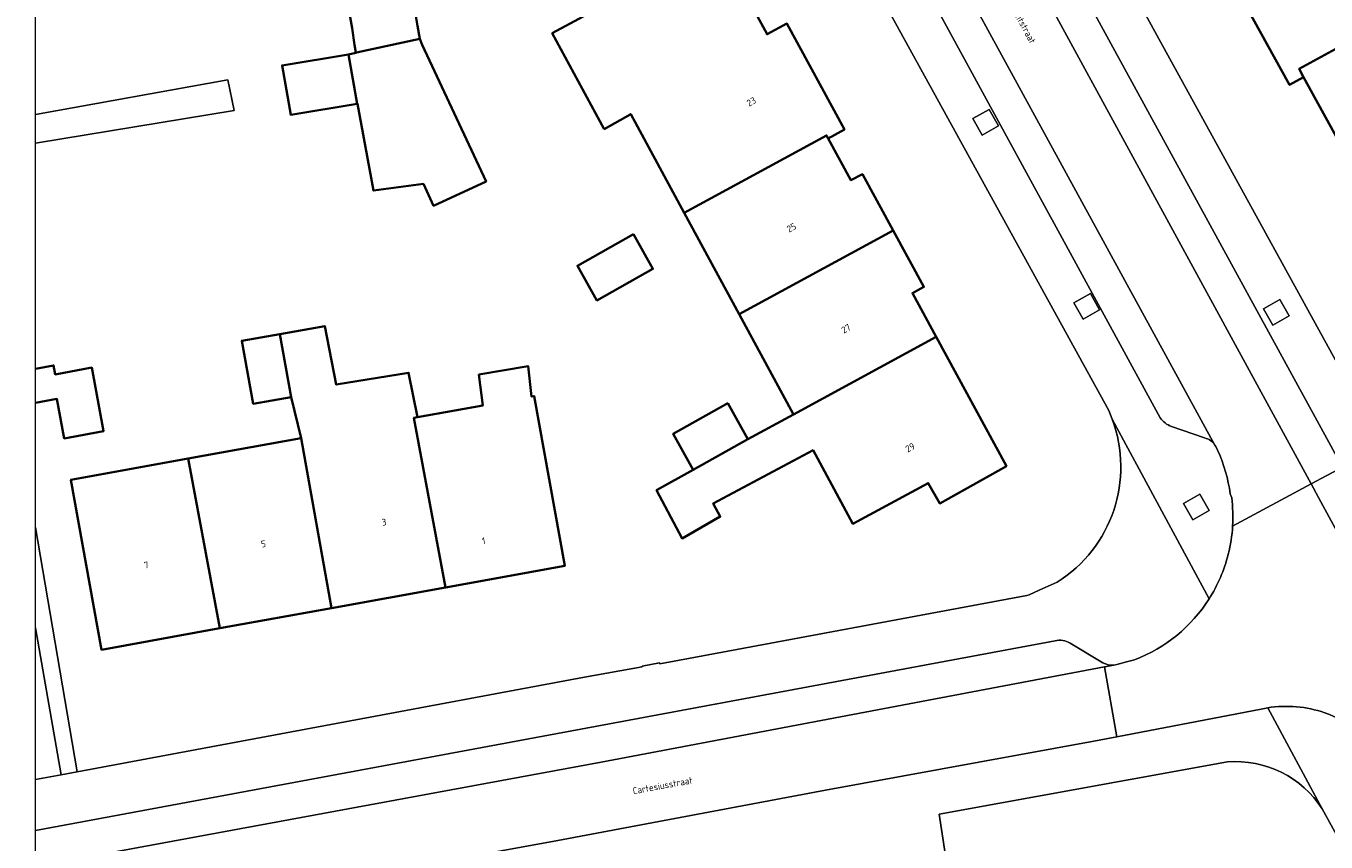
# Model space of a CAD drawing. Header units: metres. Extents: x 154991 to 155595, y 461305 to 461800.
# Tile 15 of 88: x 155002 to 155071, y 461527 to 461570. Entities that reach past the tile are written whole.
import ezdxf
from ezdxf.enums import TextEntityAlignment as Align

# ---------------------------------------------------------------- set-up
doc = ezdxf.new("R2010")
doc.units = ezdxf.units.M
for name, color, linetype, lineweight in [('B-WE-GR-GROENVOORZIENING-GV', 80, 'Continuous', 18), ('B-WE-OG-BEBOUWING-GV', 7, 'Continuous', 35), ('B-WE-OG-BEBOUWING-T18', 10, 'Continuous', 18), ('B-WE-OG-TERREIN_ERF-GV', 7, 'Continuous', 18), ('B-WE-OG-TOPOGRAFIE-T18', 10, 'Continuous', 18), ('B-WE-VH-VERHARDING_ASFALT-GV', 252, 'Continuous', 18), ('B-WE-VH-VERHARDING_STRAATBAKSTEEN-GV', 252, 'Continuous', 18), ('B-WE-VH-VERHARDING_TEGEL-GV', 252, 'Continuous', 18)]:
    doc.layers.add(name, color=color, linetype=linetype, lineweight=lineweight)
doc.layers.add('X-XX-AL-HULPLIJN-G', color=210, linetype='Continuous', lineweight=18, plot=False)
doc.styles.add('NLCS-ISO-M200-T18', font='NLCS-ISO.ttf', dxfattribs={"height": 0.36})

msp = doc.modelspace()

# ---------------------------------------------------------------- linework, layer by layer
at = {"layer": 'B-WE-GR-GROENVOORZIENING-GV', "flags": 128}
for points in [[(155052.705, 461564.378), (155053.577, 461564.869), (155053.086, 461565.74), (155052.215, 461565.249)], [(155058.076, 461554.598), (155058.947, 461555.089), (155058.456, 461555.96), (155057.585, 461555.469)], [(155068.146, 461554.279), (155069.017, 461554.77), (155068.526, 461555.641), (155067.655, 461555.151)], [(155063.894, 461543.936), (155064.765, 461544.427), (155064.275, 461545.298), (155063.403, 461544.807)]]:
    msp.add_lwpolyline(points, close=True, dxfattribs=at)
at = {"layer": 'B-WE-OG-BEBOUWING-GV', "flags": 128}
for points in [[(155069.78, 461567.456), (155069.541, 461567.89), (155077.147, 461572.06), (155075.547, 461574.961), (155078.391, 461576.529), (155078.076, 461577.1), (155077.832, 461576.968), (155076.92, 461578.656), (155074.305, 461577.214), (155065.966, 461572.615), (155069.036, 461567.046)], [(155019.431, 461568.759), (155019.467, 461568.767), (155022.839, 461569.484), (155022.71, 461570.185), (155022.004, 461574.403), (155021.304, 461574.288), (155018.544, 461573.836), (155018.652, 461573.323), (155019.246, 461570.052), (155019.373, 461569.168)], [(155032.633, 461564.697), (155034.043, 461565.488), (155036.883, 461560.248), (155044.443, 461564.358), (155044.529, 461564.2), (155045.394, 461564.67), (155042.336, 461570.304), (155041.283, 461569.732), (155040.66, 461570.879), (155040.831, 461570.972), (155038.845, 461574.653), (155034.348, 461572.214), (155029.872, 461569.786)], [(155069.78, 461567.456), (155072.407, 461562.692), (155080.017, 461566.855), (155080.238, 461566.455), (155082.873, 461567.863), (155082.927, 461567.782), (155083.414, 461568.033), (155081.317, 461571.89), (155080.744, 461571.578), (155079.743, 461573.42), (155077.147, 461572.06), (155069.541, 461567.89)], [(155019.505, 461566.042), (155019.527, 461566.045), (155020.367, 461561.431), (155023.029, 461561.781), (155023.569, 461560.619), (155026.353, 461561.916), (155022.951, 461569.169), (155022.839, 461569.484), (155019.467, 461568.767), (155019.431, 461568.759), (155019.432, 461568.749), (155019.039, 461568.665)], [(155019.505, 461566.042), (155019.039, 461568.665), (155015.516, 461568.08), (155015.975, 461565.458)], [(155044.529, 461564.2), (155044.443, 461564.358), (155036.883, 461560.248), (155039.807, 461554.853), (155047.98, 461559.306), (155046.346, 461562.304), (155045.739, 461561.974)], [(155034.187, 461559.106), (155031.208, 461557.433), (155032.24, 461555.594), (155035.219, 461557.267)], [(155042.69, 461549.534), (155050.265, 461553.653), (155049.002, 461555.976), (155049.613, 461556.308), (155047.98, 461559.306), (155039.807, 461554.853)], [(155015.391, 461553.806), (155016.001, 461550.452), (155016.539, 461548.271), (155018.145, 461539.24), (155024.192, 461540.334), (155022.518, 461549.351), (155022.716, 461549.387), (155022.239, 461551.751), (155018.395, 461551.116), (155017.789, 461554.228)], [(155015.391, 461553.806), (155013.377, 461553.451), (155013.986, 461550.1), (155016.001, 461550.452)], [(155042.69, 461549.534), (155040.261, 461548.213), (155037.365, 461546.596), (155035.416, 461545.508), (155036.767, 461542.94), (155038.794, 461544.102), (155038.415, 461544.797), (155043.723, 461547.629), (155045.846, 461543.711), (155049.846, 461545.881), (155050.455, 461544.802), (155053.998, 461546.789), (155050.265, 461553.653)], [(155024.192, 461540.334), (155030.536, 461541.481), (155028.904, 461550.506), (155028.776, 461550.483), (155028.583, 461552.103), (155025.974, 461551.653), (155026.175, 461550.013), (155022.716, 461549.387), (155022.518, 461549.351)], [(155039.194, 461550.125), (155036.297, 461548.508), (155037.365, 461546.596), (155040.261, 461548.213)], [(155012.204, 461538.166), (155018.145, 461539.24), (155016.539, 461548.271), (155010.527, 461547.184)], [(155010.527, 461547.184), (155004.299, 461546.057), (155005.931, 461537.032), (155012.204, 461538.166)]]:
    msp.add_lwpolyline(points, close=True, dxfattribs=at)
msp.add_lwpolyline([(155002.41, 461550.145), (155003.555, 461550.358), (155003.946, 461548.259), (155006.034, 461548.648), (155005.405, 461552.023), (155003.467, 461551.662), (155003.379, 461552.134), (155002.41, 461551.954)], dxfattribs=at)
at = {"layer": 'B-WE-OG-TERREIN_ERF-GV', "flags": 128}
for points in [[(155059.617, 461549.276), (155059.431, 461549.734), (155034.559, 461594.944)], [(155101.526, 461573.121), (155094.565, 461585.906), (155075.467, 461580.032), (155061.889, 461574.103), (155060.137, 461573.093), (155081.365, 461534.432), (155086.797, 461524.432)], [(155022.71, 461570.185), (155022.839, 461569.484), (155022.951, 461569.169), (155026.353, 461561.916), (155023.569, 461560.619), (155023.029, 461561.781), (155020.367, 461561.431), (155019.527, 461566.045), (155019.505, 461566.042), (155015.975, 461565.458), (155015.516, 461568.08), (155019.039, 461568.665), (155019.432, 461568.749), (155019.431, 461568.759), (155019.373, 461569.168), (155019.246, 461570.052), (155018.652, 461573.323)], [(155040.66, 461570.879), (155041.283, 461569.732), (155042.336, 461570.304), (155045.394, 461564.67), (155044.529, 461564.2), (155045.739, 461561.974), (155046.346, 461562.304), (155047.98, 461559.306), (155049.613, 461556.308), (155049.002, 461555.976), (155050.265, 461553.653), (155053.998, 461546.789), (155050.455, 461544.802), (155049.846, 461545.881), (155045.846, 461543.711), (155043.723, 461547.629), (155038.415, 461544.797), (155038.794, 461544.102), (155036.767, 461542.94), (155035.416, 461545.508), (155037.365, 461546.596), (155036.297, 461548.508), (155039.194, 461550.125), (155040.261, 461548.213), (155042.69, 461549.534), (155039.807, 461554.853), (155036.883, 461560.248), (155034.043, 461565.488), (155032.633, 461564.697), (155029.872, 461569.786), (155034.348, 461572.214)], [(155081.317, 461571.89), (155083.414, 461568.033), (155083.765, 461568.214), (155084.629, 461566.728), (155085.116, 461566.863), (155085.765, 461566.863), (155086.359, 461566.754), (155086.927, 461566.511), (155087.44, 461566.16), (155087.872, 461565.673), (155088.17, 461565.078), (155088.386, 461564.322), (155088.386, 461563.673), (155088.25, 461563.105), (155087.98, 461562.538), (155087.574, 461562.024), (155087.007, 461561.646), (155080.52, 461558.08), (155080.023, 461559.074), (155075.712, 461556.697), (155072.407, 461562.692), (155069.78, 461567.456), (155069.036, 461567.046), (155065.966, 461572.615)], [(155002.41, 461565.476), (155012.629, 461567.315), (155012.98, 461565.682), (155002.41, 461563.939)], [(155002.41, 461563.939), (155012.98, 461565.682), (155012.629, 461567.315), (155002.41, 461565.476)], [(155002.41, 461551.954), (155003.379, 461552.134), (155003.467, 461551.662), (155005.405, 461552.023), (155006.034, 461548.648), (155003.946, 461548.259), (155003.555, 461550.358), (155002.41, 461550.145)], [(155002.41, 461538.186), (155003.783, 461530.383), (155004.63, 461530.541), (155002.41, 461543.516)], [(155002.41, 461543.516), (155004.63, 461530.541), (155031.591, 461535.569), (155034.65, 461536.124), (155034.644, 461536.158), (155035.567, 461536.329), (155035.578, 461536.275), (155055.084, 461539.914), (155055.205, 461539.947), (155055.734, 461540.186), (155056.697, 461540.622)], [(155002.41, 461530.127), (155003.783, 461530.383), (155002.41, 461538.186)], [(155065.742, 461531.071), (155050.423, 461528.289), (155050.751, 461526.197), (155050.754, 461526.177), (155051.62, 461520.654), (155052.014, 461520.734), (155053.225, 461514.006), (155053.67, 461511.533), (155053.77, 461511.382), (155053.67, 461511.132), (155055.527, 461500.336)], [(155079.525, 461512.667), (155070.771, 461528.57)]]:
    msp.add_lwpolyline(points, dxfattribs=at)
for points in [[(155034.187, 461559.106), (155035.219, 461557.267), (155032.24, 461555.594), (155031.208, 461557.433)], [(155018.145, 461539.24), (155012.204, 461538.166), (155005.931, 461537.032), (155004.299, 461546.057), (155010.527, 461547.184), (155016.539, 461548.271), (155016.001, 461550.452), (155013.986, 461550.1), (155013.377, 461553.451), (155015.391, 461553.806), (155017.789, 461554.228), (155018.395, 461551.116), (155022.239, 461551.751), (155022.716, 461549.387), (155026.175, 461550.013), (155025.974, 461551.653), (155028.583, 461552.103), (155028.776, 461550.483), (155028.904, 461550.506), (155030.536, 461541.481), (155024.192, 461540.334)]]:
    msp.add_lwpolyline(points, close=True, dxfattribs=at)
at = {"layer": 'B-WE-OG-TERREIN_ERF-GV'}
for points in [[(155056.697, 461540.622, 0.355446), (155059.617, 461549.276)], [(155070.771, 461528.57, 0.275897), (155065.742, 461531.071)]]:
    msp.add_lwpolyline(points, format="xyb", dxfattribs=at)
at = {"layer": 'B-WE-VH-VERHARDING_ASFALT-GV', "flags": 128}
for points in [[(155066.013, 461543.595), (155070.186, 461545.836), (155042.514, 461596.624), (155042.505, 461596.641), (155042.434, 461596.793), (155039.286, 461595.113), (155039.354, 461594.996), (155040.123, 461593.588), (155065.076, 461547.904), (155065.116, 461547.832), (155065.231, 461547.597)], [(155073.663, 461531.777), (155076.913, 461533.489), (155076.356, 461534.51), (155070.704, 461544.885), (155070.186, 461545.836), (155066.013, 461543.595)], [(155065.887, 461545.32), (155065.964, 461545.108)], [(155060.806, 461536.495), (155060.377, 461536.38), (155059.871, 461536.244), (155059.697, 461536.211), (155059.208, 461536.118), (155059.867, 461532.408), (155067.534, 461533.877)], [(155002.41, 461521.785), (155002.588, 461521.824), (155014.924, 461524.109), (155030.167, 461526.891), (155044.386, 461529.568), (155058.649, 461532.175), (155059.867, 461532.408), (155059.208, 461536.118), (155032.462, 461531.05), (155002.41, 461525.502)]]:
    msp.add_lwpolyline(points, dxfattribs=at)
at = {"layer": 'B-WE-VH-VERHARDING_ASFALT-GV'}
for points in [[(155065.231, 461547.597, -0.070374), (155065.887, 461545.32)], [(155065.964, 461545.108, -0.046942), (155066.013, 461543.595)], [(155066.013, 461543.595, -0.046898), (155065.783, 461542.105)], [(155065.783, 461542.105, -0.079951), (155064.761, 461539.727)], [(155064.761, 461539.727, -0.161164), (155060.806, 461536.495)], [(155067.534, 461533.877, -0.014605), (155067.877, 461533.942)], [(155067.877, 461533.942, -0.123317), (155070.907, 461533.679)], [(155070.907, 461533.679, -0.084532), (155072.75, 461532.669)]]:
    msp.add_lwpolyline(points, format="xyb", dxfattribs=at)
at = {"layer": 'B-WE-VH-VERHARDING_STRAATBAKSTEEN-GV', "flags": 128}
for points in [[(155042.514, 461596.624), (155070.186, 461545.836), (155071.848, 461546.729), (155045.378, 461595.168)], [(155065.076, 461547.904), (155040.123, 461593.588), (155039.354, 461594.996)], [(155038.93, 461591.972), (155062.161, 461549.349)], [(155062.76, 461548.895), (155064.519, 461548.281)], [(155056.579, 461537.502), (155032.156, 461532.951), (155002.41, 461527.426)], [(155059.117, 461536.337), (155057.376, 461537.374)], [(155002.41, 461525.502), (155032.462, 461531.05), (155059.208, 461536.118), (155059.697, 461536.211)]]:
    msp.add_lwpolyline(points, dxfattribs=at)
at = {"layer": 'B-WE-VH-VERHARDING_STRAATBAKSTEEN-GV'}
for points in [[(155062.161, 461549.349, 0.147154), (155062.76, 461548.895)], [(155064.519, 461548.281, -0.216487), (155065.076, 461547.904)], [(155057.376, 461537.374, 0.215687), (155056.579, 461537.502)], [(155059.697, 461536.211, -0.155333), (155059.117, 461536.337)]]:
    msp.add_lwpolyline(points, format="xyb", dxfattribs=at)
at = {"layer": 'B-WE-VH-VERHARDING_STRAATBAKSTEEN-GV', "flags": 128}
msp.add_lwpolyline([(155078.598, 461534.377), (155078.052, 461535.376), (155072.348, 461545.814), (155071.848, 461546.729), (155070.186, 461545.836), (155070.704, 461544.885), (155076.356, 461534.51), (155076.913, 461533.489)], close=True, dxfattribs=at)
at = {"layer": 'B-WE-VH-VERHARDING_TEGEL-GV', "flags": 128}
for points in [[(155034.559, 461594.944), (155059.431, 461549.734), (155059.617, 461549.276), (155064.761, 461539.727)], [(155045.378, 461595.168), (155071.848, 461546.729), (155072.348, 461545.814), (155078.052, 461535.376), (155078.598, 461534.377), (155082.801, 461526.654), (155082.48, 461523.731)], [(155062.161, 461549.349), (155038.93, 461591.972)], [(155086.797, 461524.432), (155081.365, 461534.432), (155060.137, 461573.093)], [(155064.761, 461539.727), (155059.617, 461549.276)], [(155064.519, 461548.281), (155062.76, 461548.895)], [(155065.231, 461547.597), (155065.116, 461547.832), (155065.076, 461547.904)], [(155065.964, 461545.108), (155065.887, 461545.32)], [(155056.697, 461540.622), (155055.734, 461540.186), (155055.205, 461539.947), (155055.084, 461539.914), (155035.578, 461536.275), (155035.567, 461536.329), (155034.644, 461536.158), (155034.65, 461536.124), (155031.591, 461535.569), (155004.63, 461530.541), (155003.783, 461530.383), (155002.41, 461530.127)], [(155002.41, 461527.426), (155032.156, 461532.951), (155056.579, 461537.502)], [(155057.376, 461537.374), (155059.117, 461536.337)], [(155059.697, 461536.211), (155059.871, 461536.244), (155060.377, 461536.38), (155060.806, 461536.495)], [(155067.534, 461533.877), (155059.867, 461532.408), (155058.649, 461532.175), (155044.386, 461529.568), (155030.167, 461526.891), (155014.924, 461524.109), (155002.588, 461521.824), (155002.41, 461521.785)], [(155067.877, 461533.942), (155070.771, 461528.57), (155079.525, 461512.667), (155080.043, 461511.719), (155081.317, 461509.387)], [(155070.771, 461528.57), (155067.877, 461533.942)], [(155001.914, 461518.261), (155002.942, 461519.045), (155003.998, 461519.601), (155005.241, 461519.922), (155020.626, 461522.78), (155021.678, 461522.975), (155022.352, 461519.702), (155026.128, 461500), (155026.813, 461496.52), (155010.559, 461489.473), (155011.813, 461486.696), (155024.844, 461492.245), (155032.986, 461495.823), (155028.002, 461521.843), (155047.041, 461525.489), (155048.329, 461525.735), (155050.751, 461526.197), (155050.423, 461528.289), (155065.742, 461531.071)]]:
    msp.add_lwpolyline(points, dxfattribs=at)
for points in [[(155052.705, 461564.378), (155052.215, 461565.249), (155053.086, 461565.74), (155053.577, 461564.869)], [(155058.076, 461554.598), (155057.585, 461555.469), (155058.456, 461555.96), (155058.947, 461555.089)], [(155068.146, 461554.279), (155067.655, 461555.151), (155068.526, 461555.641), (155069.017, 461554.77)], [(155063.894, 461543.936), (155063.403, 461544.807), (155064.275, 461545.298), (155064.765, 461544.427)]]:
    msp.add_lwpolyline(points, close=True, dxfattribs=at)
at = {"layer": 'B-WE-VH-VERHARDING_TEGEL-GV'}
for points in [[(155062.76, 461548.895, -0.147154), (155062.161, 461549.349)], [(155059.617, 461549.276, -0.355446), (155056.697, 461540.622)], [(155065.076, 461547.904, 0.216487), (155064.519, 461548.281)], [(155065.887, 461545.32, 0.070374), (155065.231, 461547.597)], [(155066.013, 461543.595, 0.046942), (155065.964, 461545.108)], [(155065.783, 461542.105, 0.046898), (155066.013, 461543.595)], [(155064.761, 461539.727, 0.079951), (155065.783, 461542.105)], [(155060.806, 461536.495, 0.161164), (155064.761, 461539.727)], [(155056.579, 461537.502, -0.215687), (155057.376, 461537.374)], [(155059.117, 461536.337, 0.155333), (155059.697, 461536.211)], [(155067.877, 461533.942, 0.014605), (155067.534, 461533.877)], [(155070.907, 461533.679, 0.123317), (155067.877, 461533.942)], [(155072.75, 461532.669, 0.084532), (155070.907, 461533.679)], [(155065.742, 461531.071, -0.275897), (155070.771, 461528.57)]]:
    msp.add_lwpolyline(points, format="xyb", dxfattribs=at)
at = {"layer": 'X-XX-AL-HULPLIJN-G'}
msp.add_lwpolyline([(155584.678, 461304.911), (155002.41, 461304.911), (155002.41, 461797.142), (155584.678, 461797.142)], close=True, dxfattribs=at)

# ---------------------------------------------------------------- texts
at = {"layer": 'B-WE-OG-BEBOUWING-T18', "style": 'NLCS-ISO-M200-T18'}
for s, rotation, p in [('23', 28.9, (155040.447, 461566.152)), ('25', 28.4, (155042.577, 461559.461)), ('27', 28.4, (155045.474, 461554.091)), ('29', 28.4, (155048.881, 461547.775)), ('3', 10.3, (155020.939, 461543.81)), ('5', 10.3, (155014.526, 461542.651)), ('1', 10.3, (155026.23, 461542.816)), ('7', 10.3, (155008.308, 461541.527))]:
    msp.add_text(s, height=0.36, rotation=rotation, dxfattribs=at).set_placement(p, align=Align.MIDDLE)
at = {"layer": 'B-WE-OG-TOPOGRAFIE-T18', "style": 'NLCS-ISO-M200-T18'}
for s, rotation, p in [('Fahrenheitstraat', 298.6, (155054.584, 461570.822)), ('Cartesiusstraat', 10.5, (155035.73, 461529.812))]:
    msp.add_text(s, height=0.36, rotation=rotation, dxfattribs=at).set_placement(p, align=Align.MIDDLE)

doc.saveas('drawing.dxf')
